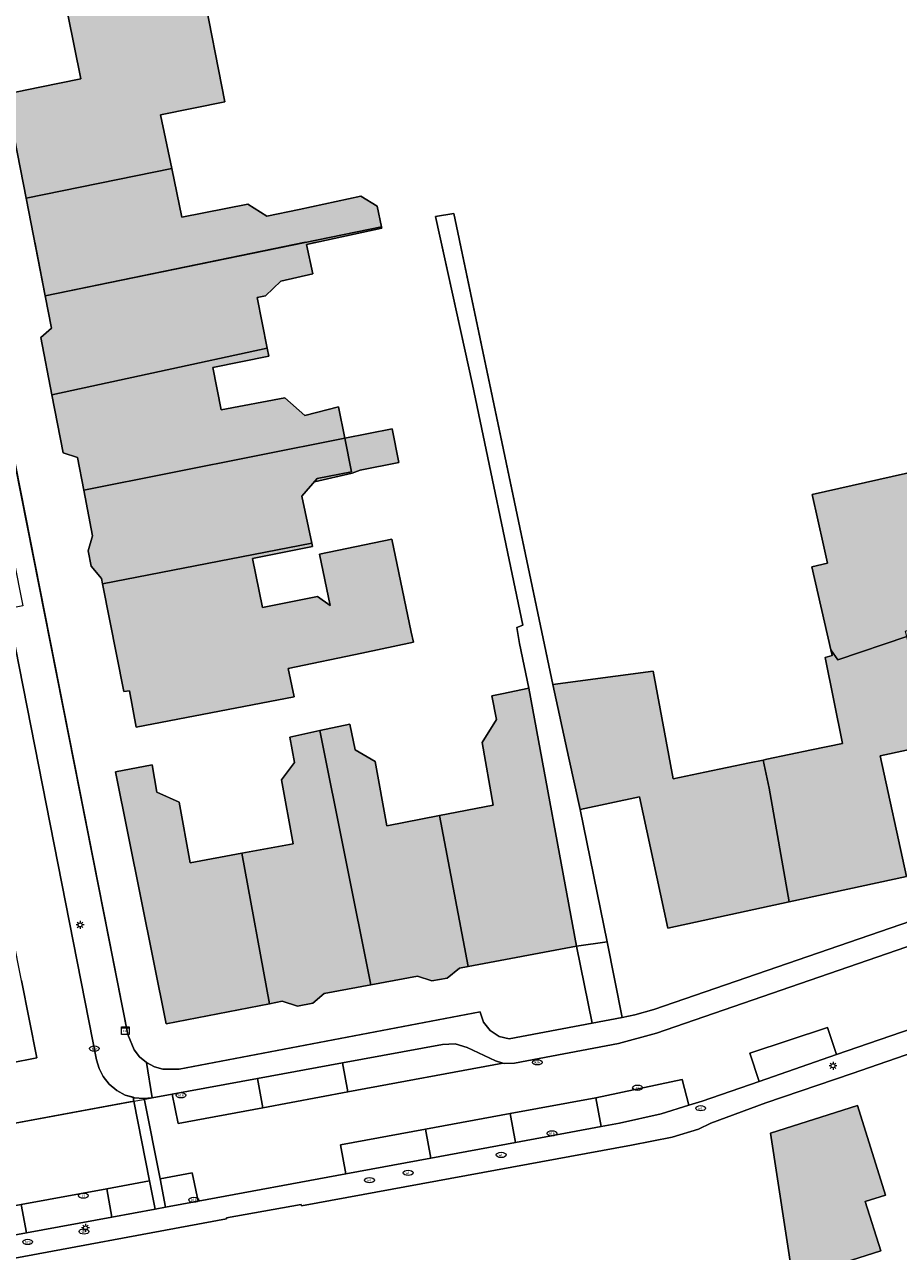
# Model space of a CAD drawing. Header units: metres. Extents: x 196496 to 197479, y 355139 to 356324.
# Tile 20 of 144: x 196973 to 197029, y 355472 to 355550. Entities that reach past the tile are written whole.
import ezdxf
from ezdxf.enums import TextEntityAlignment as Align

# ---------------------------------------------------------------- set-up
doc = ezdxf.new("R2010")
doc.units = ezdxf.units.M
doc.layers.get('0').update_dxf_attribs({"color": 252, "lineweight": 18})
for name, color, linetype, lineweight in [('B-WE-IE-MEUBILAIR-S', 252, 'Continuous', 18), ('B-WE-OG-BEBOUWING-GV', 252, 'Continuous', 18), ('B-WE-OG-TERREIN_ERF-GV', 252, 'Continuous', 18), ('B-WE-VH-GESLOTENVERHARDING_ASFALT-GV', 252, 'Continuous', 18), ('B-WE-VH-OPENVERHARDING_BETONSTRAATSTEEN-GV', 252, 'Continuous', 18), ('B-WE-VH-OPENVERHARDING_STRAATBAKSTEEN-GV', 252, 'Continuous', 18), ('B-WE-VH-OPENVERHARDING_TEGEL-GV', 252, 'Continuous', 18), ('B-WE-VH-VERHARDING_ASFALT-GV', 252, 'Continuous', 18), ('B-WE-VH-VERHARDING_OPEN-GV', 252, 'Continuous', 18), ('B-WE-VH-VERHARDING_TEGEL-GV', 252, 'Continuous', 18)]:
    doc.layers.add(name, color=color, linetype=linetype, lineweight=lineweight)
doc.layers.add('X-XX-AL-PRESENTATIE_GEBOUW3-V', color=7, linetype='Continuous', lineweight=18, true_color=0xf0f0f0)
doc.styles.add('NLCS-ISO', font='NLCS-ISO.ttf')

# ---------------------------------------------------------------- blocks, each defined once
blk = doc.blocks.new('SIE-MEUBILAIR_KAST_CAI-SO')
for points in [[(-1, 1), (1, 1), (1, 0.84), (-1, 0.84)], [(-1, 0.76), (1, 0.76), (1, -1), (-1, -1)]]:
    blk.add_lwpolyline(points, close=True)
at = {"style": 'NLCS-ISO'}
blk.add_text('cai', height=0.75, dxfattribs=at).set_placement((0, 0), align=Align.MIDDLE_CENTER)
blk = doc.blocks.new('SIE-MEUBILAIR_PAAL_LICHTMAST-SO')
for points in [[(-0.62, 0), (-1, 0)], [(-0.71, 0.71), (-0.44, 0.44)], [(0, 1), (0, 0.62)], [(0.44, 0.44), (0.71, 0.71)], [(1, 0), (0.62, 0)], [(-0.71, -0.71), (-0.44, -0.44)], [(0, -0.62), (0, -1)], [(0.44, -0.44), (0.71, -0.71)]]:
    blk.add_lwpolyline(points)
blk.add_circle((0, 0), 0.5)
blk = doc.blocks.new('SIE-MEUBILAIR_PUT_KOLK-SO')
blk.add_ellipse((0, 0), major_axis=(1.25, 0), ratio=0.54)
at = {"style": 'NLCS-ISO'}
blk.add_text('klk', height=0.75, dxfattribs=at).set_placement((0.03, 0), align=Align.MIDDLE_CENTER)
blk = doc.blocks.new('SIE-MEUBILAIR_PUT_RIOOLPUT-SO')
blk.add_ellipse((0, 0), major_axis=(1.25, 0), ratio=0.54)
at = {"style": 'NLCS-ISO'}
blk.add_text('ri', height=0.75, dxfattribs=at).set_placement((-0.04, 0.07), align=Align.MIDDLE_CENTER)
blk = doc.blocks.new('SIE-MEUBILAIR_PUT_WATERLEIDINGPUT-SO')
blk.add_ellipse((0, 0), major_axis=(1.25, 0), ratio=0.54)
at = {"style": 'NLCS-ISO'}
blk.add_text('wl', height=0.75, dxfattribs=at).set_placement((-0.14, 0), align=Align.MIDDLE_CENTER)
blk = doc.blocks.new('SIE-MEUBILAIR_PUT_BRANDSTOFPUT-SO')
blk.add_ellipse((0, 0), major_axis=(1.25, 0), ratio=0.54)
at = {"style": 'NLCS-ISO'}
blk.add_text('brs', height=0.75, dxfattribs=at).set_placement((0.03, 0), align=Align.MIDDLE_CENTER)

msp = doc.modelspace()

# ---------------------------------------------------------------- hatches: boundary and pattern name
at = {"layer": 'X-XX-AL-PRESENTATIE_GEBOUW3-V'}
for points in [[(196973.423, 355538.875), (196982.7, 355540.763), (196981.98, 355544.176), (196986.08, 355545.004), (196984.669, 355552.302), (196982.399, 355551.844), (196976.074, 355550.566), (196976.902, 355546.468), (196974.297, 355545.941), (196972.122, 355545.502)], [(196982.7, 355540.763), (196973.423, 355538.875), (196974.644, 355532.658), (196996.071, 355537.06), (196995.791, 355538.37), (196994.755, 355539.003), (196990.817, 355538.16), (196988.756, 355537.734), (196987.55, 355538.486), (196983.354, 355537.661)], [(196982.7, 355540.763), (196973.423, 355538.875), (196974.644, 355532.658), (196996.071, 355537.06), (196995.791, 355538.37), (196994.755, 355539.003), (196990.817, 355538.16), (196988.756, 355537.734), (196987.55, 355538.486), (196983.354, 355537.661)], [(196975.061, 355526.351), (196988.776, 355529.329), (196988.137, 355532.538), (196988.68, 355532.646), (196989.665, 355533.597), (196991.698, 355534.046), (196991.295, 355535.929), (196996.093, 355536.957), (196996.071, 355537.06), (196974.644, 355532.658), (196975.048, 355530.598), (196974.352, 355530.003)], [(196975.061, 355526.351), (196988.776, 355529.329), (196988.137, 355532.538), (196988.68, 355532.646), (196989.665, 355533.597), (196991.698, 355534.046), (196991.295, 355535.929), (196996.093, 355536.957), (196996.071, 355537.06), (196974.644, 355532.658), (196975.048, 355530.598), (196974.352, 355530.003)], [(196988.776, 355529.329), (196975.061, 355526.351), (196975.778, 355522.655), (196976.704, 355522.354), (196977.103, 355520.281), (196993.741, 355523.586), (196993.32, 355525.587), (196991.183, 355525.039), (196989.903, 355526.154), (196985.858, 355525.392), (196985.327, 355528.086), (196988.88, 355528.806)], [(196988.776, 355529.329), (196975.061, 355526.351), (196975.778, 355522.655), (196976.704, 355522.354), (196977.103, 355520.281), (196993.741, 355523.586), (196993.32, 355525.587), (196991.183, 355525.039), (196989.903, 355526.154), (196985.858, 355525.392), (196985.327, 355528.086), (196988.88, 355528.806)], [(196978.301, 355514.309), (196991.62, 355516.891), (196990.987, 355519.893), (196991.794, 355520.81), (196994.21, 355521.359), (196994.699, 355521.547), (196997.166, 355522.033), (196996.74, 355524.181), (196993.741, 355523.586), (196977.103, 355520.281), (196977.662, 355517.375), (196977.386, 355516.408), (196977.575, 355515.427), (196978.232, 355514.657)], [(196978.301, 355514.309), (196991.62, 355516.891), (196990.987, 355519.893), (196991.975, 355521.015), (196994.161, 355521.442), (196993.741, 355523.586), (196977.103, 355520.281), (196977.662, 355517.375), (196977.386, 355516.408), (196977.575, 355515.427), (196978.232, 355514.657)], [(197029.547, 355510.944), (197029.457, 355511.3), (197034.998, 355513.244), (197034.059, 355517.118), (197032.851, 355522.102), (197023.503, 355519.99), (197024.229, 355516.779), (197024.49, 355515.623), (197023.486, 355515.394), (197024.699, 355510.095), (197025.138, 355509.462)], [(197029.547, 355510.944), (197029.457, 355511.3), (197034.998, 355513.244), (197034.059, 355517.118), (197032.851, 355522.102), (197023.503, 355519.99), (197024.229, 355516.779), (197024.49, 355515.623), (197023.486, 355515.394), (197024.699, 355510.095), (197025.138, 355509.462)], [(196996.723, 355517.16), (196992.111, 355516.19), (196992.795, 355512.934), (196991.99, 355513.492), (196988.477, 355512.795), (196987.848, 355515.924), (196991.662, 355516.691), (196991.62, 355516.891), (196978.301, 355514.309), (196979.659, 355507.448), (196980.002, 355507.5), (196980.446, 355505.188), (196990.504, 355507.12), (196990.115, 355508.907), (196994.817, 355509.896), (196998.105, 355510.588), (196997.968, 355511.237)], [(196996.723, 355517.16), (196992.111, 355516.19), (196992.795, 355512.934), (196991.99, 355513.492), (196988.477, 355512.795), (196987.848, 355515.924), (196991.662, 355516.691), (196991.62, 355516.891), (196978.301, 355514.309), (196979.659, 355507.448), (196980.002, 355507.5), (196980.446, 355505.188), (196990.504, 355507.12), (196990.115, 355508.907), (196994.817, 355509.896), (196998.105, 355510.588), (196997.968, 355511.237)], [(197023.475, 355503.726), (197020.629, 355503.131), (197020.389, 355503.081), (197020.764, 355501.289), (197022.038, 355494.052), (197029.517, 355495.674), (197027.852, 355503.353), (197031.201, 355504.079), (197030.682, 355506.473), (197029.547, 355510.944), (197025.138, 355509.462), (197024.699, 355510.095), (197024.779, 355509.744), (197024.342, 355509.605), (197025.448, 355504.138)], [(197006.996, 355507.895), (197008.015, 355503.194), (197008.724, 355499.922), (197012.508, 355500.743), (197014.322, 355492.379), (197022.038, 355494.052), (197020.764, 355501.289), (197020.389, 355503.081), (197019.512, 355502.898), (197016.667, 355502.303), (197014.662, 355501.884), (197013.374, 355508.736), (197010.986, 355508.421)], [(197005.454, 355507.653), (197003.734, 355507.297), (197003.099, 355507.165), (197003.392, 355505.663), (197002.489, 355504.201), (197003.184, 355500.202), (196999.754, 355499.541), (197001.594, 355489.936), (197008.503, 355491.218)], [(197001.594, 355489.936), (196999.754, 355499.541), (196996.415, 355498.897), (196995.671, 355502.996), (196994.397, 355503.724), (196994.053, 355505.377), (196992.145, 355504.963), (196995.391, 355488.771), (196998.368, 355489.323), (196999.268, 355489.019), (197000.251, 355489.191), (197001.035, 355489.832)], [(196987.163, 355497.141), (196988.93, 355487.557), (196989.744, 355487.715), (196990.722, 355487.409), (196991.697, 355487.606), (196992.414, 355488.218), (196995.391, 355488.771), (196992.145, 355504.963), (196990.237, 355504.55), (196990.528, 355502.922), (196989.701, 355501.818), (196990.441, 355497.745)], [(196988.93, 355487.557), (196987.163, 355497.141), (196983.885, 355496.536), (196983.18, 355500.404), (196981.762, 355501.027), (196981.451, 355502.768), (196979.11, 355502.328), (196982.34, 355486.275)], [(197022.272, 355470.045), (197027.878, 355471.814), (197026.885, 355474.963), (197028.19, 355475.375), (197026.395, 355481.067), (197020.861, 355479.321)]]:
    msp.add_hatch(color=256, dxfattribs=at).paths.add_polyline_path(points)

# ---------------------------------------------------------------- linework, layer by layer
at = {"layer": 'B-WE-OG-BEBOUWING-GV', "flags": 128}
for points in [[(196973.423, 355538.875), (196982.7, 355540.763), (196981.98, 355544.176), (196986.08, 355545.004), (196984.669, 355552.302), (196982.399, 355551.844), (196976.074, 355550.566), (196976.902, 355546.468), (196974.297, 355545.941), (196972.122, 355545.502)], [(196982.7, 355540.763), (196973.423, 355538.875), (196974.644, 355532.658), (196996.071, 355537.06), (196995.791, 355538.37), (196994.755, 355539.003), (196990.817, 355538.16), (196988.756, 355537.734), (196987.55, 355538.486), (196983.354, 355537.661)], [(196975.061, 355526.351), (196988.776, 355529.329), (196988.137, 355532.538), (196988.68, 355532.646), (196989.665, 355533.597), (196991.698, 355534.046), (196991.295, 355535.929), (196996.093, 355536.957), (196996.071, 355537.06), (196974.644, 355532.658), (196975.048, 355530.598), (196974.352, 355530.003)], [(196988.776, 355529.329), (196975.061, 355526.351), (196975.778, 355522.655), (196976.704, 355522.354), (196977.103, 355520.281), (196993.741, 355523.586), (196993.32, 355525.587), (196991.183, 355525.039), (196989.903, 355526.154), (196985.858, 355525.392), (196985.327, 355528.086), (196988.88, 355528.806)], [(196988.776, 355529.329), (196975.061, 355526.351), (196975.778, 355522.655), (196976.704, 355522.354), (196977.103, 355520.281), (196993.741, 355523.586), (196993.32, 355525.587), (196991.183, 355525.039), (196989.903, 355526.154), (196985.858, 355525.392), (196985.327, 355528.086), (196988.88, 355528.806)], [(196978.301, 355514.309), (196991.62, 355516.891), (196990.987, 355519.893), (196991.794, 355520.81), (196994.21, 355521.359), (196994.699, 355521.547), (196997.166, 355522.033), (196996.74, 355524.181), (196993.741, 355523.586), (196977.103, 355520.281), (196977.662, 355517.375), (196977.386, 355516.408), (196977.575, 355515.427), (196978.232, 355514.657)], [(196978.301, 355514.309), (196991.62, 355516.891), (196990.987, 355519.893), (196991.975, 355521.015), (196994.161, 355521.442), (196993.741, 355523.586), (196977.103, 355520.281), (196977.662, 355517.375), (196977.386, 355516.408), (196977.575, 355515.427), (196978.232, 355514.657)], [(197029.547, 355510.944), (197029.457, 355511.3), (197034.998, 355513.244), (197034.059, 355517.118), (197032.851, 355522.102), (197023.503, 355519.99), (197024.229, 355516.779), (197024.49, 355515.623), (197023.486, 355515.394), (197024.699, 355510.095), (197025.138, 355509.462)], [(197029.547, 355510.944), (197029.457, 355511.3), (197034.998, 355513.244), (197034.059, 355517.118), (197032.851, 355522.102), (197023.503, 355519.99), (197024.229, 355516.779), (197024.49, 355515.623), (197023.486, 355515.394), (197024.699, 355510.095), (197025.138, 355509.462)], [(196996.723, 355517.16), (196992.111, 355516.19), (196992.795, 355512.934), (196991.99, 355513.492), (196988.477, 355512.795), (196987.848, 355515.924), (196991.662, 355516.691), (196991.62, 355516.891), (196978.301, 355514.309), (196979.659, 355507.448), (196980.002, 355507.5), (196980.446, 355505.188), (196990.504, 355507.12), (196990.115, 355508.907), (196994.817, 355509.896), (196998.105, 355510.588), (196997.968, 355511.237)], [(196996.723, 355517.16), (196992.111, 355516.19), (196992.795, 355512.934), (196991.99, 355513.492), (196988.477, 355512.795), (196987.848, 355515.924), (196991.662, 355516.691), (196991.62, 355516.891), (196978.301, 355514.309), (196979.659, 355507.448), (196980.002, 355507.5), (196980.446, 355505.188), (196990.504, 355507.12), (196990.115, 355508.907), (196994.817, 355509.896), (196998.105, 355510.588), (196997.968, 355511.237)], [(197023.475, 355503.726), (197020.629, 355503.131), (197020.389, 355503.081), (197020.764, 355501.289), (197022.038, 355494.052), (197029.517, 355495.674), (197027.852, 355503.353), (197031.201, 355504.079), (197030.682, 355506.473), (197029.547, 355510.944), (197025.138, 355509.462), (197024.699, 355510.095), (197024.779, 355509.744), (197024.342, 355509.605), (197025.448, 355504.138)], [(197006.996, 355507.895), (197008.015, 355503.194), (197008.724, 355499.922), (197012.508, 355500.743), (197014.322, 355492.379), (197022.038, 355494.052), (197020.764, 355501.289), (197020.389, 355503.081), (197019.512, 355502.898), (197016.667, 355502.303), (197014.662, 355501.884), (197013.374, 355508.736), (197010.986, 355508.421)], [(197005.454, 355507.653), (197003.734, 355507.297), (197003.099, 355507.165), (197003.392, 355505.663), (197002.489, 355504.201), (197003.184, 355500.202), (196999.754, 355499.541), (197001.594, 355489.936), (197008.503, 355491.218)], [(197001.594, 355489.936), (196999.754, 355499.541), (196996.415, 355498.897), (196995.671, 355502.996), (196994.397, 355503.724), (196994.053, 355505.377), (196992.145, 355504.963), (196995.391, 355488.771), (196998.368, 355489.323), (196999.268, 355489.019), (197000.251, 355489.191), (197001.035, 355489.832)], [(196987.163, 355497.141), (196988.93, 355487.557), (196989.744, 355487.715), (196990.722, 355487.409), (196991.697, 355487.606), (196992.414, 355488.218), (196995.391, 355488.771), (196992.145, 355504.963), (196990.237, 355504.55), (196990.528, 355502.922), (196989.701, 355501.818), (196990.441, 355497.745)], [(196988.93, 355487.557), (196987.163, 355497.141), (196983.885, 355496.536), (196983.18, 355500.404), (196981.762, 355501.027), (196981.451, 355502.768), (196979.11, 355502.328), (196982.34, 355486.275)], [(197022.272, 355470.045), (197027.878, 355471.814), (197026.885, 355474.963), (197028.19, 355475.375), (197026.395, 355481.067), (197020.861, 355479.321)]]:
    msp.add_lwpolyline(points, close=True, dxfattribs=at)
for points in [[(196973.975, 355536.067), (196974.644, 355532.658), (196991.235, 355536.067)], [(196991.235, 355536.067), (196974.644, 355532.658), (196975.048, 355530.598), (196974.352, 355530.003), (196975.061, 355526.351)]]:
    msp.add_lwpolyline(points, dxfattribs=at)
at = {"layer": 'B-WE-OG-BEBOUWING-GV'}
msp.add_lwpolyline([(196975.061, 355526.351), (196988.776, 355529.329), (196988.137, 355532.538), (196988.68, 355532.646), (196989.665, 355533.597), (196991.698, 355534.046), (196991.295, 355535.929), (196991.937, 355536.067)], dxfattribs=at)
at = {"layer": 'B-WE-OG-TERREIN_ERF-GV', "flags": 128}
for points in [[(196984.669, 355552.302), (196986.08, 355545.004), (196981.98, 355544.176), (196982.7, 355540.763), (196983.354, 355537.661), (196987.55, 355538.486), (196988.756, 355537.734), (196990.817, 355538.16), (196994.755, 355539.003), (196995.791, 355538.37), (196996.071, 355537.06), (196996.093, 355536.957), (196991.295, 355535.929), (196991.698, 355534.046), (196989.665, 355533.597), (196988.68, 355532.646), (196988.137, 355532.538), (196988.776, 355529.329), (196988.88, 355528.806), (196985.327, 355528.086), (196985.858, 355525.392), (196989.903, 355526.154), (196991.183, 355525.039), (196993.32, 355525.587), (196993.741, 355523.586), (196996.74, 355524.181), (196997.166, 355522.033), (196994.699, 355521.547), (196994.21, 355521.359), (196991.794, 355520.81), (196990.987, 355519.893), (196991.62, 355516.891), (196991.662, 355516.691), (196987.848, 355515.924), (196988.477, 355512.795), (196991.99, 355513.492), (196992.795, 355512.934), (196992.111, 355516.19), (196996.723, 355517.16), (196997.968, 355511.237), (196998.105, 355510.588), (196994.817, 355509.896), (196990.115, 355508.907), (196990.504, 355507.12), (196980.446, 355505.188), (196980.002, 355507.5), (196979.659, 355507.448), (196978.301, 355514.309), (196978.232, 355514.657), (196977.575, 355515.427), (196977.386, 355516.408), (196977.662, 355517.375), (196977.103, 355520.281), (196976.704, 355522.354), (196975.778, 355522.655), (196975.061, 355526.351), (196974.352, 355530.003), (196975.048, 355530.598), (196974.644, 355532.658), (196973.423, 355538.875), (196972.122, 355545.502), (196974.297, 355545.941), (196976.902, 355546.468), (196976.074, 355550.566)], [(196968.192, 355544.753), (196979.912, 355485.594), (196980.302, 355484.625), (196980.652, 355484.184), (196981.093, 355483.816), (196981.599, 355483.545), (196982.138, 355483.386), (196983.183, 355483.386), (197002.358, 355487.036), (197002.361, 355487.015), (197002.563, 355486.395), (197002.984, 355485.846), (197003.567, 355485.475), (197004.202, 355485.328), (197009.487, 355486.328), (197008.503, 355491.218), (197001.594, 355489.936), (197001.035, 355489.832), (197000.251, 355489.191), (196999.268, 355489.019), (196998.368, 355489.323), (196995.391, 355488.771), (196992.414, 355488.218), (196991.697, 355487.606), (196990.722, 355487.409), (196989.744, 355487.715), (196988.93, 355487.557), (196982.34, 355486.275), (196979.11, 355502.328), (196981.451, 355502.768), (196981.762, 355501.027), (196983.18, 355500.404), (196983.885, 355496.536), (196987.163, 355497.141), (196990.441, 355497.745), (196989.701, 355501.818), (196990.528, 355502.922), (196990.237, 355504.55), (196992.145, 355504.963), (196994.053, 355505.377), (196994.397, 355503.724), (196995.671, 355502.996), (196996.415, 355498.897), (196999.754, 355499.541), (197003.184, 355500.202), (197002.489, 355504.201), (197003.392, 355505.663), (197003.099, 355507.165), (197003.734, 355507.297), (197005.454, 355507.653), (197004.863, 355510.506), (197004.689, 355511.522), (197005.083, 355511.681), (197001.865, 355527.004), (196999.52, 355537.709), (197000.678, 355537.903), (197006.996, 355507.895), (197010.986, 355508.421), (197013.374, 355508.736), (197014.662, 355501.884), (197016.667, 355502.303), (197019.512, 355502.898), (197020.389, 355503.081), (197020.629, 355503.131), (197023.475, 355503.726), (197025.448, 355504.138), (197024.342, 355509.605), (197024.779, 355509.744), (197024.699, 355510.095), (197023.486, 355515.394), (197024.49, 355515.623), (197024.229, 355516.779), (197023.503, 355519.99), (197032.851, 355522.102)], [(196991.937, 355536.067), (196991.295, 355535.929), (196991.698, 355534.046), (196989.665, 355533.597), (196988.68, 355532.646), (196988.137, 355532.538), (196988.776, 355529.329), (196988.88, 355528.806), (196985.327, 355528.086), (196985.858, 355525.392), (196989.903, 355526.154), (196991.183, 355525.039), (196993.32, 355525.587), (196993.741, 355523.586), (196994.161, 355521.442), (196991.975, 355521.015), (196990.987, 355519.893), (196991.62, 355516.891), (196991.662, 355516.691), (196987.848, 355515.924), (196988.477, 355512.795), (196991.99, 355513.492), (196992.795, 355512.934), (196992.111, 355516.19)], [(197001.065, 355536.067), (197006.996, 355507.895), (197010.986, 355508.421), (197013.374, 355508.736), (197014.662, 355501.884), (197016.667, 355502.303), (197019.512, 355502.898), (197020.389, 355503.081), (197020.629, 355503.131), (197023.475, 355503.726), (197025.448, 355504.138), (197024.342, 355509.605), (197024.779, 355509.744), (197024.699, 355510.095), (197023.486, 355515.394), (197024.49, 355515.623), (197024.229, 355516.779), (197023.503, 355519.99), (197032.851, 355522.102)], [(197031.201, 355504.079), (197027.852, 355503.353), (197029.517, 355495.674), (197022.038, 355494.052), (197014.322, 355492.379), (197012.508, 355500.743), (197008.724, 355499.922), (197010.44, 355491.504), (197011.409, 355486.692), (197012.203, 355486.842), (197013.427, 355487.197), (197033.728, 355494.184)], [(197031.201, 355504.079), (197027.852, 355503.353), (197029.517, 355495.674), (197022.038, 355494.052), (197014.322, 355492.379), (197012.508, 355500.743), (197008.724, 355499.922), (197010.44, 355491.504), (197011.409, 355486.692), (197012.203, 355486.842), (197013.427, 355487.197), (197033.728, 355494.184)], [(197058.049, 355494.172), (197026.067, 355483.109), (197020.555, 355481.24), (197017.052, 355479.941), (197016.26, 355479.579), (197014.587, 355479.056), (197011.991, 355478.554), (196990.964, 355474.675), (196990.943, 355474.776), (196986.19, 355473.929), (196986.198, 355473.85), (196970.866, 355471.007), (196970.781, 355471.391), (196951.916, 355467.897), (196909.973, 355460.128)]]:
    msp.add_lwpolyline(points, dxfattribs=at)
at = {"layer": 'B-WE-OG-TERREIN_ERF-GV'}
for points in [[(196969.913, 355536.067), (196979.912, 355485.594), (196980.302, 355484.625), (196980.652, 355484.184), (196981.093, 355483.816), (196981.599, 355483.545), (196982.138, 355483.386), (196983.183, 355483.386), (197002.358, 355487.036), (197002.361, 355487.015), (197002.563, 355486.395), (197002.984, 355485.846), (197003.567, 355485.475), (197004.202, 355485.328), (197009.487, 355486.328), (197008.503, 355491.218), (197001.594, 355489.936), (197001.035, 355489.832), (197000.251, 355489.191), (196999.268, 355489.019), (196998.368, 355489.323), (196995.391, 355488.771), (196992.414, 355488.218), (196991.697, 355487.606), (196990.722, 355487.409), (196989.744, 355487.715), (196988.93, 355487.557), (196982.34, 355486.275), (196979.11, 355502.328), (196981.451, 355502.768), (196981.762, 355501.027), (196983.18, 355500.404), (196983.885, 355496.536), (196987.163, 355497.141), (196990.441, 355497.745), (196989.701, 355501.818), (196990.528, 355502.922), (196990.237, 355504.55), (196992.145, 355504.963), (196994.053, 355505.377), (196994.397, 355503.724), (196995.671, 355502.996), (196996.415, 355498.897), (196999.754, 355499.541), (197003.184, 355500.202), (197002.489, 355504.201), (197003.392, 355505.663), (197003.099, 355507.165), (197003.734, 355507.297), (197005.454, 355507.653), (197004.863, 355510.506), (197004.689, 355511.522), (197005.083, 355511.681), (197001.865, 355527.004), (196999.88, 355536.067)], [(196992.111, 355516.19), (196996.723, 355517.16), (196997.968, 355511.237), (196998.105, 355510.588), (196994.817, 355509.896), (196990.115, 355508.907), (196990.504, 355507.12), (196980.446, 355505.188), (196980.002, 355507.5), (196979.659, 355507.448), (196978.301, 355514.309), (196978.232, 355514.657), (196977.575, 355515.427), (196977.386, 355516.408), (196977.662, 355517.375), (196977.103, 355520.281), (196976.704, 355522.354), (196975.778, 355522.655), (196975.061, 355526.351), (196974.352, 355530.003), (196975.048, 355530.598), (196974.644, 355532.658), (196973.975, 355536.067)]]:
    msp.add_lwpolyline(points, dxfattribs=at)
at = {"layer": 'B-WE-OG-TERREIN_ERF-GV', "flags": 128}
msp.add_lwpolyline([(197022.272, 355470.045), (197020.861, 355479.321), (197026.395, 355481.067), (197028.19, 355475.375), (197026.885, 355474.963), (197027.878, 355471.814)], close=True, dxfattribs=at)
at = {"layer": 'B-WE-VH-GESLOTENVERHARDING_ASFALT-GV', "flags": 128}
for points in [[(196970.178, 355479.486), (196980.287, 355481.347), (196980.238, 355481.597), (196979.745, 355481.745), (196979.196, 355482.041), (196978.719, 355482.443), (196978.34, 355482.922), (196978.073, 355483.444), (196977.917, 355483.976), (196972.252, 355512.712)], [(197038.046, 355494.108), (197013.582, 355485.675), (197011.17, 355485.033), (197004.538, 355483.768), (197003.922, 355483.749), (197003.81, 355483.782), (196993.932, 355481.945), (196988.513, 355480.937), (196983.106, 355479.932), (196982.741, 355481.799), (196981.466, 355481.564), (196980.951, 355481.516), (196981.959, 355476.402), (196984.009, 355476.779), (196984.387, 355474.985), (196993.798, 355476.726), (196993.461, 355478.581), (196998.882, 355479.577), (197004.276, 355480.567), (197009.721, 355481.567), (197009.736, 355481.57), (197015.224, 355482.732), (197015.653, 355481.092), (197016.511, 355481.356), (197020.124, 355482.607), (197019.547, 355484.415), (197024.484, 355486.047), (197025.068, 355484.319), (197030.555, 355486.219)], [(196973.13, 355489.042), (196974.104, 355484.123), (196972.389, 355483.783)], [(196912.347, 355461.658), (196967.936, 355471.942), (196967.702, 355473.78), (196973.111, 355474.775), (196978.564, 355475.778), (196981.286, 355476.278), (196980.287, 355481.347), (196970.178, 355479.486), (196965.277, 355478.576), (196965.711, 355476.738), (196960.178, 355475.727), (196954.756, 355474.736), (196948.271, 355473.551), (196948.157, 355473.467), (196947.491, 355473.237), (196947.866, 355471.39), (196942.035, 355470.269), (196941.671, 355472.145), (196935.697, 355471.045), (196936.091, 355469.149), (196930.592, 355468.14)]]:
    msp.add_lwpolyline(points, dxfattribs=at)
for points in [[(196970.32, 355494.257), (196971.417, 355488.703), (196972.389, 355483.783), (196974.104, 355484.123), (196973.13, 355489.042), (196972.03, 355494.596)], [(197020.124, 355482.607), (197025.068, 355484.319), (197024.484, 355486.047), (197019.547, 355484.415)], [(197003.81, 355483.782), (197003.33, 355483.921), (197001.527, 355484.77), (197000.758, 355484.995), (196999.958, 355484.973), (196993.587, 355483.799), (196993.932, 355481.945)], [(196993.587, 355483.799), (196988.167, 355482.799), (196988.513, 355480.937), (196993.932, 355481.945)], [(196988.167, 355482.799), (196982.741, 355481.799), (196983.106, 355479.932), (196988.513, 355480.937)], [(197009.721, 355481.567), (197010.058, 355479.734), (197011.229, 355479.951), (197013.897, 355480.552), (197015.653, 355481.092), (197015.224, 355482.732), (197009.736, 355481.57)], [(197010.058, 355479.734), (197009.721, 355481.567), (197004.276, 355480.567), (197004.614, 355478.727)], [(197004.614, 355478.727), (197004.276, 355480.567), (196998.882, 355479.577), (196999.221, 355477.729)], [(196998.882, 355479.577), (196993.461, 355478.581), (196993.798, 355476.726), (196999.221, 355477.729)], [(196978.564, 355475.778), (196978.896, 355473.97), (196981.642, 355474.478), (196981.286, 355476.278)], [(196981.959, 355476.402), (196982.314, 355474.602), (196984.387, 355474.985), (196984.009, 355476.779)], [(196978.896, 355473.97), (196978.564, 355475.778), (196973.111, 355474.775), (196973.444, 355472.961)], [(196973.444, 355472.961), (196973.111, 355474.775), (196967.702, 355473.78), (196967.936, 355471.942)]]:
    msp.add_lwpolyline(points, close=True, dxfattribs=at)
at = {"layer": 'B-WE-VH-OPENVERHARDING_BETONSTRAATSTEEN-GV', "flags": 128}
msp.add_lwpolyline([(196980.951, 355481.516), (196980.914, 355481.513), (196980.33, 355481.569), (196980.238, 355481.597), (196980.287, 355481.347), (196981.286, 355476.278), (196981.642, 355474.478), (196982.314, 355474.602), (196981.959, 355476.402)], close=True, dxfattribs=at)
at = {"layer": 'B-WE-VH-OPENVERHARDING_STRAATBAKSTEEN-GV', "flags": 128}
msp.add_lwpolyline([(197009.487, 355486.328), (197011.409, 355486.692), (197010.44, 355491.504), (197008.503, 355491.218)], close=True, dxfattribs=at)
at = {"layer": 'B-WE-VH-OPENVERHARDING_TEGEL-GV'}
for points in [[(196969.721, 355530.478), (196970.876, 355524.683), (196972.051, 355518.79), (196973.224, 355512.906), (196972.252, 355512.712), (196977.917, 355483.976), (196978.073, 355483.444), (196978.34, 355482.922), (196978.719, 355482.443), (196979.196, 355482.041), (196979.745, 355481.745), (196980.238, 355481.597), (196980.33, 355481.569), (196980.914, 355481.513), (196980.951, 355481.516), (196981.466, 355481.564), (196981.093, 355483.816), (196980.652, 355484.184), (196980.302, 355484.625), (196979.912, 355485.594), (196969.913, 355536.067)], [(197008.015, 355503.194), (197006.996, 355507.895), (197001.065, 355536.067)]]:
    msp.add_lwpolyline(points, dxfattribs=at)
at = {"layer": 'B-WE-VH-OPENVERHARDING_TEGEL-GV', "flags": 128}
for points in [[(196999.88, 355536.067), (197001.865, 355527.004), (197005.083, 355511.681), (197004.689, 355511.522), (197004.863, 355510.506), (197005.454, 355507.653), (197008.503, 355491.218), (197010.44, 355491.504), (197008.724, 355499.922), (197008.015, 355503.194)], [(196909.973, 355460.128), (196951.916, 355467.897), (196970.781, 355471.391), (196970.866, 355471.007), (196986.198, 355473.85), (196986.19, 355473.929), (196990.943, 355474.776), (196990.964, 355474.675), (197011.991, 355478.554), (197014.587, 355479.056), (197016.26, 355479.579), (197017.052, 355479.941), (197020.555, 355481.24), (197026.067, 355483.109), (197058.049, 355494.172)], [(197033.728, 355494.184), (197013.427, 355487.197), (197012.203, 355486.842), (197011.409, 355486.692), (197009.487, 355486.328), (197004.202, 355485.328), (197003.567, 355485.475), (197002.984, 355485.846), (197002.563, 355486.395), (197002.361, 355487.015), (197002.358, 355487.036), (196983.183, 355483.386), (196982.138, 355483.386), (196981.599, 355483.545), (196981.093, 355483.816), (196981.466, 355481.564), (196982.741, 355481.799), (196988.167, 355482.799), (196993.587, 355483.799), (196999.958, 355484.973), (197000.758, 355484.995), (197001.527, 355484.77), (197003.33, 355483.921), (197003.81, 355483.782), (197003.922, 355483.749), (197004.538, 355483.768), (197011.17, 355485.033), (197013.582, 355485.675), (197038.046, 355494.108)], [(197030.555, 355486.219), (197025.068, 355484.319), (197020.124, 355482.607), (197016.511, 355481.356), (197015.653, 355481.092), (197013.897, 355480.552), (197011.229, 355479.951), (197010.058, 355479.734), (197004.614, 355478.727), (196999.221, 355477.729), (196993.798, 355476.726), (196984.387, 355474.985), (196982.314, 355474.602), (196981.642, 355474.478), (196978.896, 355473.97), (196973.444, 355472.961), (196967.936, 355471.942), (196912.347, 355461.658)]]:
    msp.add_lwpolyline(points, dxfattribs=at)
at = {"layer": 'B-WE-VH-VERHARDING_ASFALT-GV', "flags": 128}
msp.add_lwpolyline([(196970.178, 355479.486), (196981.466, 355481.564), (196980.914, 355481.513), (196980.33, 355481.569), (196979.745, 355481.745), (196979.196, 355482.041), (196978.719, 355482.443), (196978.34, 355482.922), (196978.073, 355483.444), (196977.917, 355483.976), (196972.252, 355512.712)], dxfattribs=at)
at = {"layer": 'B-WE-VH-VERHARDING_OPEN-GV', "flags": 128}
msp.add_lwpolyline([(197008.015, 355503.194), (197006.996, 355507.895), (197000.678, 355537.903), (196999.52, 355537.709), (197001.865, 355527.004), (197005.083, 355511.681), (197004.689, 355511.522), (197004.863, 355510.506), (197005.454, 355507.653), (197008.503, 355491.218), (197010.44, 355491.504), (197008.724, 355499.922)], close=True, dxfattribs=at)
at = {"layer": 'B-WE-VH-VERHARDING_TEGEL-GV', "flags": 128}
msp.add_lwpolyline([(196964.145, 355553.834), (196967.622, 355536.198), (196968.544, 355536.382), (196969.721, 355530.478), (196970.876, 355524.683), (196972.051, 355518.79), (196973.224, 355512.906), (196972.252, 355512.712), (196977.917, 355483.976), (196978.073, 355483.444), (196978.34, 355482.922), (196978.719, 355482.443), (196979.196, 355482.041), (196979.745, 355481.745), (196980.33, 355481.569), (196980.914, 355481.513), (196981.466, 355481.564), (196981.093, 355483.816), (196980.652, 355484.184), (196980.302, 355484.625), (196979.912, 355485.594), (196968.192, 355544.753), (196968.299, 355544.771), (196960.995, 355581.681)], dxfattribs=at)

# ---------------------------------------------------------------- block references
at = {"layer": 'B-WE-IE-MEUBILAIR-S', "xscale": 0.25, "yscale": 0.25, "zscale": 0.25}
for name, p in [('SIE-MEUBILAIR_PAAL_LICHTMAST-SO', (196976.865, 355492.583)), ('SIE-MEUBILAIR_KAST_CAI-SO', (196979.742, 355485.842)), ('SIE-MEUBILAIR_PUT_KOLK-SO', (196977.776, 355484.7)), ('SIE-MEUBILAIR_PUT_KOLK-SO', (197006, 355483.826)), ('SIE-MEUBILAIR_PAAL_LICHTMAST-SO', (197024.838, 355483.606)), ('SIE-MEUBILAIR_PUT_RIOOLPUT-SO', (197012.385, 355482.207)), ('SIE-MEUBILAIR_PUT_KOLK-SO', (196983.292, 355481.728)), ('SIE-MEUBILAIR_PUT_WATERLEIDINGPUT-SO', (197016.403, 355480.904)), ('SIE-MEUBILAIR_PUT_KOLK-SO', (197006.928, 355479.302)), ('SIE-MEUBILAIR_PUT_WATERLEIDINGPUT-SO', (197003.695, 355477.929)), ('SIE-MEUBILAIR_PUT_WATERLEIDINGPUT-SO', (196997.768, 355476.787)), ('SIE-MEUBILAIR_PUT_WATERLEIDINGPUT-SO', (196995.305, 355476.318)), ('SIE-MEUBILAIR_PUT_RIOOLPUT-SO', (196977.075, 355475.332)), ('SIE-MEUBILAIR_PUT_KOLK-SO', (196984.107, 355475.064)), ('SIE-MEUBILAIR_PUT_WATERLEIDINGPUT-SO', (196977.115, 355473.052)), ('SIE-MEUBILAIR_PAAL_LICHTMAST-SO', (196977.206, 355473.282)), ('SIE-MEUBILAIR_PUT_BRANDSTOFPUT-SO', (196973.525, 355472.387))]:
    msp.add_blockref(name, p, dxfattribs=at)

doc.saveas('drawing.dxf')
